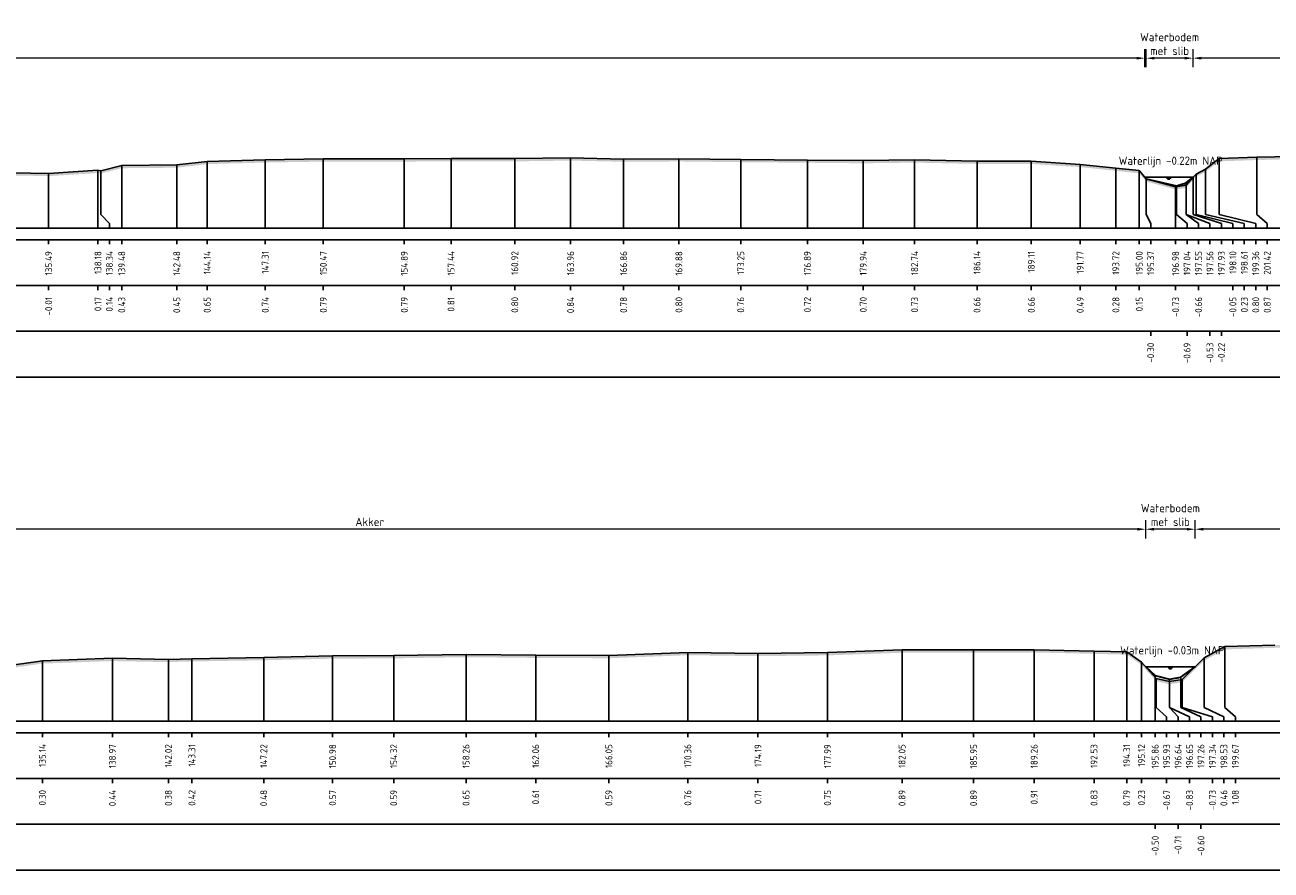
# Model space of a CAD drawing. Header units: metres. Extents: x 128583 to 136452, y 412329 to 415128.
# Tile 244 of 256: x 135080 to 135148, y 415037 to 415083. Entities that reach past the tile are written whole.
import ezdxf
from ezdxf.enums import TextEntityAlignment as Align

# ---------------------------------------------------------------- set-up
doc = ezdxf.new("R2010")
doc.units = ezdxf.units.M
doc.header["$PDMODE"] = 35
doc.header["$PDSIZE"] = 0.075
for name, color, linetype, lineweight in [('X-ME-AL-PROFIEL_BOVENKANT SLIB-GD', 42, 'Continuous', 35), ('X-ME-AL-PROFIEL_HUIDIG MAAIVELD-GD', 8, 'Continuous', 0), ('X-XX-AL-DETAIL1-M', 7, 'Continuous', 18), ('X-XX-AL-NAP-T18', 7, 'Continuous', 18)]:
    doc.layers.add(name, color=color, linetype=linetype, lineweight=lineweight)
for name, color, linetype in [('X-ME-AL-PROFIEL_MAAIVELD-GD', 8, 'Continuous'), ('X-ME-AL-PROFIEL_WATERLIJN-GD', 150, 'Continuous'), ('X-ME-AL-PROFIELRASTER-S', 7, 'Continuous')]:
    doc.layers.add(name, color=color, linetype=linetype)
doc.styles.add('NLCS-ISO-ANNOTATIEF-T18', font='NLCS-ISO.ttf', dxfattribs={"height": 1.8})
doc.styles.add('NLCS-ISO-ANNOTATIVE-T18', font='NLCS-ISO.ttf', dxfattribs={"height": 1.8})
doc.dimstyles.new('NLCS-ANNOTATIEF-T18-PIJL_L2_H0', dxfattribs={"dimtxt": 2.5, "dimasz": 1.8, "dimexe": 2, "dimexo": 2, "dimgap": 0.7, "dimtad": 1, "dimzin": 0, "dimdsep": 46, "dimtxsty": 'NLCS-ISO-ANNOTATIEF-T18', "dimcen": 0, "dimdle": 2, "dimclrd": 256, "dimclre": 256, "dimclrt": 10, "dimaunit": 2, "dimadec": 0, "dimazin": 0, "dimtfac": 1, "dimtdec": 3, "dimtofl": 0, "dimtmove": 0, "dimatfit": 3, "dimfxl": 2, "dimfxlon": 1, "dimtfillclr": 256, "dimtolj": 1, "dimtzin": 0, "dimlwd": -1, "dimlwe": -1, "dimarcsym": 0})

# ---------------------------------------------------------------- blocks, each defined once
blk = doc.blocks.new('SAL-PROFIELRASTER_BALK_EIND1-D')
at = {"color": 0, "linetype": 'ByBlock', "lineweight": -2, "flags": 128}
for points in [[(0, 0), (1, 0)], [(0, -2.5), (1, -2.5)], [(0, -12.5), (1, -12.5)]]:
    blk.add_lwpolyline(points, dxfattribs=at)
blk = doc.blocks.new('SAL-PROFIELRASTER_BALK_EIND2-D')
at = {"color": 0, "linetype": 'ByBlock', "lineweight": -2}
blk.add_line((1, -12.5), (0, -12.5), dxfattribs=at)
blk = doc.blocks.new('SAL-PROFIELRASTER_BALK_DATA-D')
at = {"color": 0, "linetype": 'ByBlock', "lineweight": -2}
blk.add_lwpolyline([(0, -3.5), (0, -2.5)], dxfattribs=at)
at = {"color": 0, "linetype": 'ByBlock', "lineweight": -2, "style": 'NLCS-ISO-ANNOTATIVE-T18'}
blk.add_attdef('GETAL', text='', height=1.5, rotation=90, dxfattribs=at).set_placement((0.75, -5), align=Align.RIGHT)
blk = doc.blocks.new('SAL-PROFIELRASTER_AANHAAL-D')
at = {"color": 9, "linetype": 'ByBlock', "lineweight": -2, "flags": 128}
blk.add_lwpolyline([(0, 1), (0, 0)], dxfattribs=at)
blk = doc.blocks.new('SAL-PROFIELRASTER_AANHAAL_STAGGER-D')
at = {"color": 9, "linetype": 'ByBlock', "lineweight": -2, "flags": 128}
for points in [[(0, 0), (0, -0.25)], [(0, -0.25), (1, -0.75)], [(1, -0.75), (1, -1)]]:
    blk.add_lwpolyline(points, dxfattribs=at)
blk = doc.blocks.new('*D35')
at = {"layer": 'Defpoints', "color": 0, "transparency": 16777216}
for p in [(135141.306, 415081.533), (135141.306, 415074.946), (135143.862, 415075.032)]:
    blk.add_point(p, dxfattribs=at)
at = {"layer": 'X-XX-AL-DETAIL1-M', "transparency": 16777216}
for p, q in [((135141.306, 415081.033), (135141.306, 415082.033)), ((135143.862, 415081.033), (135143.862, 415082.033)), ((135143.412, 415081.533), (135141.756, 415081.533))]:
    blk.add_line(p, q, dxfattribs=at)
for points in [[(135141.756, 415081.608), (135141.756, 415081.458), (135141.306, 415081.533)], [(135143.412, 415081.608), (135143.412, 415081.458), (135143.862, 415081.533)]]:
    blk.add_solid(points, dxfattribs=at)
at = {"layer": 'X-XX-AL-DETAIL1-M', "color": 10, "transparency": 16777216, "insert": (135142.584, 415082.308), "char_height": 0.45, "attachment_point": 5, "style": 'NLCS-ISO-ANNOTATIEF-T18'}
blk.add_mtext('\\A1;Waterbodem\\Pmet slib', dxfattribs=at)
blk = doc.blocks.new('*D37')
at = {"layer": 'Defpoints', "color": 0, "transparency": 16777216}
for p in [(135141.279, 415055.817), (135141.279, 415048.305), (135143.974, 415048.305)]:
    blk.add_point(p, dxfattribs=at)
at = {"layer": 'X-XX-AL-DETAIL1-M', "transparency": 16777216}
for p, q in [((135141.279, 415055.317), (135141.279, 415056.317)), ((135143.974, 415055.317), (135143.974, 415056.317)), ((135143.524, 415055.817), (135141.729, 415055.817))]:
    blk.add_line(p, q, dxfattribs=at)
for points in [[(135141.729, 415055.892), (135141.729, 415055.742), (135141.279, 415055.817)], [(135143.524, 415055.892), (135143.524, 415055.742), (135143.974, 415055.817)]]:
    blk.add_solid(points, dxfattribs=at)
at = {"layer": 'X-XX-AL-DETAIL1-M', "color": 10, "transparency": 16777216, "insert": (135142.626, 415056.593), "char_height": 0.45, "attachment_point": 5, "style": 'NLCS-ISO-ANNOTATIEF-T18'}
blk.add_mtext('\\A1;Waterbodem\\Pmet slib', dxfattribs=at)
blk = doc.blocks.new('*D90')
at = {"layer": 'Defpoints', "color": 0, "transparency": 16777216}
for p in [(135143.862, 415081.533), (135143.862, 415075.032), (135203.598, 415072.249)]:
    blk.add_point(p, dxfattribs=at)
at = {"layer": 'X-XX-AL-DETAIL1-M', "transparency": 16777216}
for p, q in [((135143.862, 415081.033), (135143.862, 415082.033)), ((135203.598, 415081.033), (135203.598, 415082.033)), ((135203.148, 415081.533), (135144.312, 415081.533))]:
    blk.add_line(p, q, dxfattribs=at)
for points in [[(135144.312, 415081.608), (135144.312, 415081.458), (135143.862, 415081.533)], [(135203.148, 415081.608), (135203.148, 415081.458), (135203.598, 415081.533)]]:
    blk.add_solid(points, dxfattribs=at)
at = {"layer": 'X-XX-AL-DETAIL1-M', "color": 10, "transparency": 16777216, "insert": (135174.134, 415081.933), "char_height": 0.45, "attachment_point": 5, "style": 'NLCS-ISO-ANNOTATIEF-T18'}
blk.add_mtext('\\A1;Gras', dxfattribs=at)
blk = doc.blocks.new('*D92')
at = {"layer": 'Defpoints', "color": 0, "transparency": 16777216}
for p in [(135143.974, 415055.817), (135143.974, 415048.305), (135204.278, 415045.332)]:
    blk.add_point(p, dxfattribs=at)
at = {"layer": 'X-XX-AL-DETAIL1-M', "transparency": 16777216}
for p, q in [((135143.974, 415055.317), (135143.974, 415056.317)), ((135204.278, 415055.317), (135204.278, 415056.317)), ((135203.828, 415055.817), (135144.424, 415055.817))]:
    blk.add_line(p, q, dxfattribs=at)
for points in [[(135144.424, 415055.892), (135144.424, 415055.742), (135143.974, 415055.817)], [(135203.828, 415055.892), (135203.828, 415055.742), (135204.278, 415055.817)]]:
    blk.add_solid(points, dxfattribs=at)
at = {"layer": 'X-XX-AL-DETAIL1-M', "color": 10, "transparency": 16777216, "insert": (135174.246, 415056.217), "char_height": 0.45, "attachment_point": 5, "style": 'NLCS-ISO-ANNOTATIEF-T18'}
blk.add_mtext('\\A1;Gras', dxfattribs=at)
blk = doc.blocks.new('*D126')
at = {"layer": 'Defpoints', "color": 0, "transparency": 16777216}
for p in [(135056.601, 415055.817), (135056.601, 415048.305), (135141.279, 415048.305)]:
    blk.add_point(p, dxfattribs=at)
at = {"layer": 'X-XX-AL-DETAIL1-M', "transparency": 16777216}
for p, q in [((135056.601, 415055.317), (135056.601, 415056.317)), ((135141.279, 415055.317), (135141.279, 415056.317)), ((135140.829, 415055.817), (135057.051, 415055.817))]:
    blk.add_line(p, q, dxfattribs=at)
for points in [[(135057.051, 415055.892), (135057.051, 415055.742), (135056.601, 415055.817)], [(135140.829, 415055.892), (135140.829, 415055.742), (135141.279, 415055.817)]]:
    blk.add_solid(points, dxfattribs=at)
at = {"layer": 'X-XX-AL-DETAIL1-M', "color": 10, "transparency": 16777216, "insert": (135098.94, 415056.217), "char_height": 0.45, "attachment_point": 5, "style": 'NLCS-ISO-ANNOTATIEF-T18'}
blk.add_mtext('\\A1;Akker', dxfattribs=at)
blk = doc.blocks.new('*D136')
at = {"layer": 'Defpoints', "color": 0, "transparency": 16777216}
for p in [(134951.431, 415081.533), (134951.431, 415075.285), (135141.233, 415075.032)]:
    blk.add_point(p, dxfattribs=at)
at = {"layer": 'X-XX-AL-DETAIL1-M', "transparency": 16777216}
for p, q in [((134951.431, 415081.033), (134951.431, 415082.033)), ((135141.233, 415081.033), (135141.233, 415082.033)), ((135140.783, 415081.533), (134951.881, 415081.533))]:
    blk.add_line(p, q, dxfattribs=at)
for points in [[(134951.881, 415081.608), (134951.881, 415081.458), (134951.431, 415081.533)], [(135140.783, 415081.608), (135140.783, 415081.458), (135141.233, 415081.533)]]:
    blk.add_solid(points, dxfattribs=at)
at = {"layer": 'X-XX-AL-DETAIL1-M', "color": 10, "transparency": 16777216, "insert": (135046.332, 415081.933), "char_height": 0.45, "attachment_point": 5, "style": 'NLCS-ISO-ANNOTATIEF-T18'}
blk.add_mtext('\\A1;Akker', dxfattribs=at)

msp = doc.modelspace()

# ---------------------------------------------------------------- hatches: boundary and pattern name
at = {"layer": 'X-ME-AL-PROFIEL_HUIDIG MAAIVELD-GD'}
h = msp.add_hatch(dxfattribs=at)
h.set_pattern_fill('AGR-MAAIVELD', color=256, scale=0.1, pattern_type=2)
h.set_pattern_definition([(45, (-0.1842, 31.51985), (-0.5000001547, 0.5000001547), []), (45, (-0.2556, 31.5913), (0, 1.0000003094), [0.707107, -0.707107]), (45, (-0.32706, 31.6627), (0, 1.0000003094), [0.707107, -0.707107]), (45, (-0.3995, 31.73514), (0, 1.0000003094), [0.707107, -0.707107]), (45, (-0.4699, 31.8056), (0, 1.0000003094), [0.707107, -0.707107]), (45, (-0.54135, 31.877), (0, 1.0000003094), [0.707107, -0.707107]), (45, (-0.6128, 31.9484), (0, 1.0000003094), [0.707107, -0.707107]), (315, (-0.1842, 31.51985), (0.5000001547, 0.5000001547), []), (315, (-0.1128, 31.5913), (1.0000003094, -3e-16), [0.707107, -0.707107]), (315, (-0.04135, 31.6627), (1.0000003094, -3e-16), [0.707107, -0.707107]), (315, (0.0311, 31.73514), (1.0000003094, -3e-16), [0.707107, -0.707107]), (315, (0.1015, 31.8056), (1.0000003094, -3e-16), [0.707107, -0.707107]), (315, (0.17294, 31.877), (1.0000003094, -3e-16), [0.707107, -0.707107]), (315, (0.2444, 31.9484), (1.0000003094, -3e-16), [0.707107, -0.707107])])
h.paths.add_polyline_path([(135206.774, 415073.428), (135206.774, 415073.278), (135205.616, 415074.269), (135204.708, 415074.585), (135203.598, 415075.514), (135200.148, 415075.654), (135199.384, 415076.063), (135198.807, 415076.069), (135197.745, 415076.138), (135195.917, 415076.387), (135193.958, 415076.49), (135191.617, 415076.413), (135189.264, 415076.195), (135186.576, 415076.081), (135183.633, 415076.034), (135180.328, 415076.032), (135177.799, 415076.079), (135175.557, 415076.234), (135172.901, 415076.497), (135170.715, 415076.719), (135168.44, 415076.981), (135166.157, 415077.174), (135163.527, 415077.231), (135160.721, 415077.139), (135157.919, 415076.887), (135155.774, 415076.61), (135153.585, 415076.333), (135151.265, 415076.114), (135149.316, 415076.02), (135147.348, 415075.972), (135145.296, 415075.9), (135144.543, 415075.332), (135144.034, 415075.051), (135143.862, 415074.882), (135143.478, 415074.441), (135142.91, 415074.368), (135141.306, 415074.796), (135140.927, 415075.245), (135139.649, 415075.382), (135137.704, 415075.586), (135135.038, 415075.759), (135132.074, 415075.763), (135128.668, 415075.829), (135125.867, 415075.794), (135122.823, 415075.823), (135119.183, 415075.856), (135115.807, 415075.895), (135112.789, 415075.877), (135109.895, 415075.942), (135106.854, 415075.899), (135103.376, 415075.904), (135100.824, 415075.888), (135096.406, 415075.886), (135093.238, 415075.836), (135090.068, 415075.749), (135088.409, 415075.553), (135085.409, 415075.525), (135084.274, 415075.239), (135084.109, 415075.265), (135081.419, 415075.094), (135078.461, 415075.148), (135075.522, 415075.08), (135072.59, 415075.026), (135070.886, 415075.101), (135068.915, 415075.642), (135067.467, 415075.826), (135065.335, 415075.894), (135062.058, 415075.86), (135058.925, 415075.916), (135055.022, 415075.944), (135051.185, 415076.003), (135048.529, 415075.97), (135043.451, 415076.05), (135041.003, 415075.887), (135036.459, 415075.923), (135032.274, 415075.925), (135028.954, 415075.905), (135024.581, 415076.06), (135020.583, 415075.953), (135016.657, 415075.987), (135012.215, 415075.886), (135008.118, 415075.852), (135003.944, 415075.839), (135000.498, 415075.854), (134996.612, 415075.914), (134992.938, 415075.833), (134988.748, 415075.905), (134985.268, 415075.868), (134981.8, 415075.908), (134978.083, 415075.821), (134974.643, 415075.773), (134970.753, 415075.789), (134967.489, 415075.842), (134963.643, 415075.849), (134959.882, 415075.768), (134955.697, 415075.74), (134953.396, 415075.559), (134951.668, 415075.457), (134951.218, 415074.847), (134950.374, 415074.647), (134949.547, 415074.73), (134949.118, 415074.878), (134948.592, 415075.536), (134947.944, 415076.086), (134946.997, 415076.301), (134945.931, 415076.359), (134945.931, 415076.509), (134946.997, 415076.451), (134947.944, 415076.236), (134948.592, 415075.686), (134949.118, 415075.028), (134949.547, 415074.88), (134950.374, 415074.797), (134951.218, 415074.997), (134951.668, 415075.607), (134953.396, 415075.709), (134955.697, 415075.89), (134959.882, 415075.918), (134963.643, 415075.999), (134967.489, 415075.992), (134970.753, 415075.939), (134974.643, 415075.923), (134978.083, 415075.971), (134981.8, 415076.058), (134985.268, 415076.018), (134988.748, 415076.055), (134992.938, 415075.983), (134996.612, 415076.064), (135000.498, 415076.004), (135003.944, 415075.989), (135008.118, 415076.002), (135012.215, 415076.036), (135016.657, 415076.137), (135020.583, 415076.103), (135024.581, 415076.21), (135028.954, 415076.055), (135032.274, 415076.075), (135036.459, 415076.073), (135041.003, 415076.037), (135043.451, 415076.2), (135048.529, 415076.12), (135051.185, 415076.153), (135055.022, 415076.094), (135058.925, 415076.066), (135062.058, 415076.01), (135065.335, 415076.044), (135067.467, 415075.976), (135068.915, 415075.792), (135070.886, 415075.251), (135072.59, 415075.176), (135075.522, 415075.23), (135078.461, 415075.298), (135081.419, 415075.244), (135084.109, 415075.415), (135084.274, 415075.389), (135085.409, 415075.675), (135088.409, 415075.703), (135090.068, 415075.899), (135093.238, 415075.986), (135096.406, 415076.036), (135100.824, 415076.038), (135103.376, 415076.054), (135106.854, 415076.049), (135109.895, 415076.092), (135112.789, 415076.027), (135115.807, 415076.045), (135119.183, 415076.006), (135122.823, 415075.973), (135125.867, 415075.944), (135128.668, 415075.979), (135132.074, 415075.913), (135135.038, 415075.909), (135137.704, 415075.736), (135139.649, 415075.532), (135140.927, 415075.395), (135141.306, 415074.946), (135142.91, 415074.518), (135143.478, 415074.591), (135143.862, 415075.032), (135144.034, 415075.201), (135144.543, 415075.482), (135145.296, 415076.05), (135147.348, 415076.122), (135149.316, 415076.17), (135151.265, 415076.264), (135153.585, 415076.483), (135155.774, 415076.76), (135157.919, 415077.037), (135160.721, 415077.289), (135163.527, 415077.381), (135166.157, 415077.324), (135168.44, 415077.131), (135170.715, 415076.869), (135172.901, 415076.647), (135175.557, 415076.384), (135177.799, 415076.229), (135180.328, 415076.182), (135183.633, 415076.184), (135186.576, 415076.231), (135189.264, 415076.345), (135191.617, 415076.563), (135193.958, 415076.64), (135195.917, 415076.537), (135197.745, 415076.288), (135198.807, 415076.219), (135199.384, 415076.213), (135200.148, 415075.804), (135203.598, 415075.664), (135204.708, 415074.735), (135205.616, 415074.419)])
h = msp.add_hatch(dxfattribs=at)
h.set_pattern_fill('AGR-MAAIVELD', color=256, scale=0.1, pattern_type=2)
h.set_pattern_definition([(45, (-0.9815, 44.95455), (-0.5000001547, 0.5000001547), []), (45, (-1.0529, 45.026), (0, 1.0000003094), [0.707107, -0.707107]), (45, (-1.12434, 45.0974), (0, 1.0000003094), [0.707107, -0.707107]), (45, (-1.1968, 45.16984), (0, 1.0000003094), [0.707107, -0.707107]), (45, (-1.2672, 45.24026), (0, 1.0000003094), [0.707107, -0.707107]), (45, (-1.3386, 45.3117), (0, 1.0000003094), [0.707107, -0.707107]), (45, (-1.41005, 45.3831), (0, 1.0000003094), [0.707107, -0.707107]), (315, (-0.9815, 44.95455), (0.5000001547, 0.5000001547), []), (315, (-0.91005, 45.026), (1.0000003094, -3e-16), [0.707107, -0.707107]), (315, (-0.8386, 45.0974), (1.0000003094, -3e-16), [0.707107, -0.707107]), (315, (-0.7662, 45.16984), (1.0000003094, -3e-16), [0.707107, -0.707107]), (315, (-0.6958, 45.24026), (1.0000003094, -3e-16), [0.707107, -0.707107]), (315, (-0.62434, 45.3117), (1.0000003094, -3e-16), [0.707107, -0.707107]), (315, (-0.5529, 45.3831), (1.0000003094, -3e-16), [0.707107, -0.707107])])
h.paths.add_polyline_path([(135209.38, 415046.481), (135209.38, 415046.331), (135208.468, 415047.031), (135207.532, 415047.496), (135206.574, 415047.612), (135205.775, 415047.821), (135205.509, 415047.977), (135204.293, 415048.582), (135203.653, 415048.782), (135202.008, 415048.849), (135200.748, 415049.396), (135200.058, 415049.482), (135198.205, 415049.594), (135196.252, 415049.737), (135193.261, 415049.813), (135190.383, 415049.646), (135187.499, 415049.59), (135184.613, 415049.58), (135181.478, 415049.524), (135178.189, 415049.614), (135174.861, 415049.815), (135172.23, 415050.069), (135170.164, 415050.281), (135166.98, 415050.328), (135164.023, 415050.239), (135161.745, 415049.998), (135159.588, 415049.745), (135156.813, 415049.6), (135153.953, 415049.471), (135151.184, 415049.426), (135148.328, 415049.341), (135145.6, 415049.257), (135144.461, 415048.64), (135143.269, 415047.454), (135142.579, 415047.354), (135141.858, 415047.516), (135141.05, 415048.408), (135140.244, 415048.967), (135138.459, 415049.015), (135135.194, 415049.087), (135131.886, 415049.074), (135127.985, 415049.073), (135123.917, 415048.928), (135120.123, 415048.888), (135116.295, 415048.938), (135111.986, 415048.773), (135107.995, 415048.79), (135104.195, 415048.832), (135100.247, 415048.768), (135096.91, 415048.748), (135093.155, 415048.663), (135089.237, 415048.599), (135087.955, 415048.56), (135084.898, 415048.619), (135081.075, 415048.483), (135078.75, 415048.145), (135074.102, 415048.067), (135070.264, 415048.183), (135066.225, 415048.18), (135064.186, 415048.599), (135058.625, 415048.756), (135054.475, 415047.524), (135050.406, 415047.261), (135045.845, 415047.381), (135041.648, 415047.328), (135038.573, 415047.338), (135033.089, 415047.276), (135025.855, 415047.31), (135020.505, 415047.296), (135017.846, 415047.338), (135011.534, 415047.586), (135004.559, 415048.155), (135000.216, 415048.097), (134997.024, 415048.074), (134991.459, 415048.17), (134987.745, 415048.255), (134982.039, 415048.27), (134975.819, 415048.299), (134972.823, 415048.183), (134969.116, 415048.253), (134966.365, 415048.267), (134964.021, 415048.827), (134961.468, 415049.015), (134958.927, 415049.203), (134956.157, 415049.34), (134953.769, 415049.511), (134948.474, 415049.888), (134945.931, 415050.096), (134945.931, 415050.246), (134948.474, 415050.038), (134953.769, 415049.661), (134956.157, 415049.49), (134958.927, 415049.353), (134961.468, 415049.165), (134964.021, 415048.977), (134966.365, 415048.417), (134969.116, 415048.403), (134972.823, 415048.333), (134975.819, 415048.449), (134982.039, 415048.42), (134987.745, 415048.405), (134991.459, 415048.32), (134997.024, 415048.224), (135000.216, 415048.247), (135004.559, 415048.305), (135011.534, 415047.736), (135017.846, 415047.488), (135020.505, 415047.446), (135025.855, 415047.46), (135033.089, 415047.426), (135038.573, 415047.488), (135041.648, 415047.478), (135045.845, 415047.531), (135050.406, 415047.411), (135054.475, 415047.674), (135058.625, 415048.906), (135064.186, 415048.749), (135066.225, 415048.33), (135070.264, 415048.333), (135074.102, 415048.217), (135078.75, 415048.295), (135081.075, 415048.633), (135084.898, 415048.769), (135087.955, 415048.71), (135089.237, 415048.749), (135093.155, 415048.813), (135096.91, 415048.898), (135100.247, 415048.918), (135104.195, 415048.982), (135107.995, 415048.94), (135111.986, 415048.923), (135116.295, 415049.088), (135120.123, 415049.038), (135123.917, 415049.078), (135127.985, 415049.223), (135131.886, 415049.224), (135135.194, 415049.237), (135138.459, 415049.165), (135140.244, 415049.117), (135141.05, 415048.558), (135141.858, 415047.666), (135142.579, 415047.504), (135143.269, 415047.604), (135144.461, 415048.79), (135145.6, 415049.407), (135148.328, 415049.491), (135151.184, 415049.576), (135153.953, 415049.621), (135156.813, 415049.75), (135159.588, 415049.895), (135161.745, 415050.148), (135164.023, 415050.389), (135166.98, 415050.478), (135170.164, 415050.431), (135172.23, 415050.219), (135174.861, 415049.965), (135178.189, 415049.764), (135181.478, 415049.674), (135184.613, 415049.73), (135187.499, 415049.74), (135190.383, 415049.796), (135193.261, 415049.963), (135196.252, 415049.887), (135198.205, 415049.744), (135200.058, 415049.632), (135200.748, 415049.546), (135202.008, 415048.999), (135203.653, 415048.932), (135204.293, 415048.732), (135205.509, 415048.127), (135205.775, 415047.971), (135206.574, 415047.762), (135207.532, 415047.646), (135208.468, 415047.181)])

# ---------------------------------------------------------------- linework, layer by layer
at = {"layer": 'X-ME-AL-PROFIEL_BOVENKANT SLIB-GD'}
for points in [[(135141.306, 415074.946), (135142.968, 415074.555), (135143.495, 415074.721), (135143.862, 415075.032)], [(135141.279, 415048.305), (135141.796, 415047.831), (135142.573, 415047.626), (135143.196, 415047.735), (135143.974, 415048.305)]]:
    msp.add_lwpolyline(points, dxfattribs=at)
at = {"layer": 'X-ME-AL-PROFIEL_MAAIVELD-GD'}
for points in [[(135078.461, 415075.298), (135081.419, 415075.244), (135084.109, 415075.415), (135084.274, 415075.389), (135085.409, 415075.675), (135088.409, 415075.703), (135090.068, 415075.899), (135093.238, 415075.986), (135096.406, 415076.036), (135100.824, 415076.038), (135103.376, 415076.054), (135106.854, 415076.049), (135109.895, 415076.092), (135112.789, 415076.027), (135115.807, 415076.045), (135119.183, 415076.006), (135122.823, 415075.973), (135125.867, 415075.944), (135128.668, 415075.979), (135132.074, 415075.913), (135135.038, 415075.909), (135137.704, 415075.736), (135139.649, 415075.532), (135140.927, 415075.395), (135141.306, 415074.946), (135142.91, 415074.518), (135143.478, 415074.591), (135143.862, 415075.032), (135144.034, 415075.201), (135144.543, 415075.482), (135145.296, 415076.05), (135147.348, 415076.122), (135149.316, 415076.17)], [(135078.75, 415048.295), (135081.075, 415048.633), (135084.898, 415048.769), (135087.955, 415048.71), (135089.237, 415048.749), (135093.155, 415048.813), (135096.91, 415048.898), (135100.247, 415048.918), (135104.195, 415048.982), (135107.995, 415048.94), (135111.986, 415048.923), (135116.295, 415049.088), (135120.123, 415049.038), (135123.917, 415049.078), (135127.985, 415049.223), (135131.886, 415049.224), (135135.194, 415049.237), (135138.459, 415049.165), (135140.244, 415049.117), (135141.05, 415048.558), (135141.858, 415047.666), (135142.579, 415047.504), (135143.269, 415047.604), (135144.461, 415048.79), (135145.6, 415049.407), (135148.328, 415049.491)]]:
    msp.add_lwpolyline(points, dxfattribs=at)
at = {"layer": 'X-ME-AL-PROFIEL_WATERLIJN-GD'}
for points in [[(135143.862, 415075.032), (135141.233, 415075.032)], [(135142.421, 415074.98), (135142.671, 415074.98)], [(135142.477, 415074.93), (135142.602, 415074.93)], [(135141.279, 415048.305), (135143.974, 415048.305)], [(135142.5, 415048.253), (135142.75, 415048.253)], [(135142.556, 415048.203), (135142.681, 415048.203)]]:
    msp.add_lwpolyline(points, dxfattribs=at)

# ---------------------------------------------------------------- block references
at = {"layer": 'X-ME-AL-PROFIELRASTER-S'}
for p, yscale in [((135090.068, 415072.249), 3.65), ((135093.238, 415072.249), 3.737), ((135096.406, 415072.249), 3.787), ((135100.824, 415072.249), 3.789), ((135103.376, 415072.249), 3.805), ((135106.854, 415072.249), 3.8), ((135109.895, 415072.249), 3.843), ((135112.789, 415072.249), 3.778), ((135115.807, 415072.249), 3.796), ((135119.183, 415072.249), 3.757), ((135122.823, 415072.249), 3.724), ((135125.867, 415072.249), 3.695), ((135128.668, 415072.249), 3.73), ((135132.074, 415072.249), 3.664), ((135135.038, 415072.249), 3.66), ((135145.296, 415073.249), 2.801), ((135147.348, 415073.249), 2.873), ((135081.419, 415072.249), 2.995), ((135084.109, 415072.249), 3.166), ((135084.274, 415073.249), 2.14), ((135085.409, 415072.249), 3.426), ((135088.409, 415072.249), 3.454), ((135137.704, 415072.249), 3.487), ((135139.649, 415072.249), 3.283), ((135140.927, 415072.249), 3.146), ((135144.034, 415073.249), 1.952), ((135144.543, 415073.249), 2.233), ((135141.306, 415073.249), 1.697), ((135141.306, 415073.249), 1.697), ((135141.306, 415073.249), 1.697), ((135142.91, 415072.249), 2.269), ((135142.968, 415073.249), 1.306), ((135143.478, 415073.249), 1.342), ((135143.495, 415073.249), 1.472), ((135143.862, 415073.249), 1.783), ((135143.862, 415073.249), 1.783), ((135143.862, 415073.249), 1.783), ((135145.6, 415046.332), 3.075), ((135081.075, 415045.332), 3.301), ((135084.898, 415045.332), 3.437), ((135087.955, 415045.332), 3.378), ((135089.237, 415045.332), 3.417), ((135093.155, 415045.332), 3.481), ((135096.91, 415045.332), 3.566), ((135100.247, 415045.332), 3.586), ((135104.195, 415045.332), 3.65), ((135107.995, 415045.332), 3.608), ((135111.986, 415045.332), 3.591), ((135116.295, 415045.332), 3.756), ((135120.123, 415045.332), 3.706), ((135123.917, 415045.332), 3.746), ((135127.985, 415045.332), 3.891), ((135131.886, 415045.332), 3.892), ((135135.194, 415045.332), 3.905), ((135138.459, 415045.332), 3.833), ((135140.244, 415045.332), 3.785), ((135144.461, 415046.332), 2.458), ((135141.05, 415045.332), 3.226), ((135141.796, 415045.332), 2.499), ((135141.858, 415046.332), 1.334), ((135142.573, 415046.332), 1.294), ((135142.579, 415046.332), 1.172), ((135143.196, 415046.332), 1.403), ((135143.269, 415046.332), 1.272)]:
    msp.add_blockref('SAL-PROFIELRASTER_AANHAAL-D', p, dxfattribs=dict(at, yscale=yscale))
for p, xscale, zscale in [((135084.274, 415073.249), 0.4606741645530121, 0.4606741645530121), ((135141.306, 415073.249), 0.2460879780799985, 0.2460879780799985), ((135141.306, 415073.249), 0.2460879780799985, 0.2460879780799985), ((135141.306, 415073.249), 0.2460879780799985, 0.2460879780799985), ((135142.968, 415073.249), 0.5669752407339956, 0.5669752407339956), ((135143.478, 415073.249), 0.6824937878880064, 0.6824937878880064), ((135143.495, 415073.249), 1.290233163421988, 1.290233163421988), ((135143.862, 415073.249), 1.548454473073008, 1.548454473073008), ((135143.862, 415073.249), 1.548454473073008, 1.548454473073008), ((135143.862, 415073.249), 1.548454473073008, 1.548454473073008), ((135144.034, 415073.249), 2.001255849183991, 2.001255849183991), ((135144.543, 415073.249), 2.11733543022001, 2.11733543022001), ((135145.296, 415073.249), 1.988708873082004, 1.988708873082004), ((135147.348, 415073.249), 0.5619291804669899, 0.5619291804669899), ((135141.858, 415046.332), 0.5629353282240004, 0.5629353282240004), ((135142.573, 415046.332), 0.4731107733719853, 0.4731107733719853), ((135142.579, 415046.332), 1.091353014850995, 1.091353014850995), ((135143.196, 415046.332), 1.099943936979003, 1.099943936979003), ((135143.269, 415046.332), 1.651912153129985, 1.651912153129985), ((135144.461, 415046.332), 1.084469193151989, 1.084469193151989), ((135145.6, 415046.332), 0.5705582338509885, 0.5705582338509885)]:
    msp.add_blockref('SAL-PROFIELRASTER_AANHAAL_STAGGER-D', p, dxfattribs=dict(at, xscale=xscale, zscale=zscale))
at = {"layer": 'X-ME-AL-PROFIELRASTER-S', "yscale": 0.25}
for name, p, xscale, zscale in [('SAL-PROFIELRASTER_BALK_EIND1-D', (134945.931, 415072.249), 261.6, 254.8414102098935), ('SAL-PROFIELRASTER_BALK_EIND2-D', (134945.931, 415069.749), 261.6, 254.8414102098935), ('SAL-PROFIELRASTER_BALK_EIND2-D', (134945.931, 415067.249), 261.6, 254.8414102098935), ('SAL-PROFIELRASTER_BALK_EIND1-D', (134945.931, 415045.332), 264, 258.346994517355), ('SAL-PROFIELRASTER_BALK_EIND2-D', (134945.931, 415042.832), 264, 258.346994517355), ('SAL-PROFIELRASTER_BALK_EIND2-D', (134945.931, 415040.332), 264, 258.346994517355)]:
    msp.add_blockref(name, p, dxfattribs=dict(at, xscale=xscale, zscale=zscale))
at = {"layer": 'X-ME-AL-PROFIELRASTER-S', "xscale": 0.25, "yscale": 0.25, "zscale": 0.25}
for p, values in [((135081.419, 415072.249), {'GETAL': '135.49'}), ((135084.109, 415072.249), {'GETAL': '138.18'}), ((135084.734, 415072.249), {'GETAL': '138.34'}), ((135085.409, 415072.249), {'GETAL': '139.48'}), ((135088.409, 415072.249), {'GETAL': '142.48'}), ((135090.068, 415072.249), {'GETAL': '144.14'}), ((135093.238, 415072.249), {'GETAL': '147.31'}), ((135096.406, 415072.249), {'GETAL': '150.47'}), ((135100.824, 415072.249), {'GETAL': '154.89'}), ((135103.376, 415072.249), {'GETAL': '157.44'}), ((135106.854, 415072.249), {'GETAL': '160.92'}), ((135109.895, 415072.249), {'GETAL': '163.96'}), ((135112.789, 415072.249), {'GETAL': '166.86'}), ((135115.807, 415072.249), {'GETAL': '169.88'}), ((135119.183, 415072.249), {'GETAL': '173.25'}), ((135122.823, 415072.249), {'GETAL': '176.89'}), ((135125.867, 415072.249), {'GETAL': '179.94'}), ((135128.668, 415072.249), {'GETAL': '182.74'}), ((135132.074, 415072.249), {'GETAL': '186.14'}), ((135135.038, 415072.249), {'GETAL': '189.11'}), ((135137.704, 415072.249), {'GETAL': '191.77'}), ((135139.649, 415072.249), {'GETAL': '193.72'}), ((135140.927, 415072.249), {'GETAL': '195.00'}), ((135141.552, 415072.249), {'GETAL': '195.37'}), ((135141.552, 415072.249), {'GETAL': '195.37'}), ((135141.552, 415072.249), {'GETAL': '195.37'}), ((135142.91, 415072.249), {'GETAL': '196.98'}), ((135143.535, 415072.249), {'GETAL': '197.04'}), ((135144.16, 415072.249), {'GETAL': '197.55'}), ((135144.785, 415072.249), {'GETAL': '197.56'}), ((135145.41, 415072.249), {'GETAL': '197.93'}), ((135145.41, 415072.249), {'GETAL': '197.93'}), ((135145.41, 415072.249), {'GETAL': '197.93'}), ((135146.035, 415072.249), {'GETAL': '198.10'}), ((135146.66, 415072.249), {'GETAL': '198.61'}), ((135147.285, 415072.249), {'GETAL': '199.36'}), ((135147.91, 415072.249), {'GETAL': '201.42'}), ((135081.419, 415069.749), {'GETAL': '-0.01'}), ((135084.109, 415069.749), {'GETAL': '0.17'}), ((135084.734, 415069.749), {'GETAL': '0.14'}), ((135085.409, 415069.749), {'GETAL': '0.43'}), ((135088.409, 415069.749), {'GETAL': '0.45'}), ((135090.068, 415069.749), {'GETAL': '0.65'}), ((135093.238, 415069.749), {'GETAL': '0.74'}), ((135096.406, 415069.749), {'GETAL': '0.79'}), ((135100.824, 415069.749), {'GETAL': '0.79'}), ((135103.376, 415069.749), {'GETAL': '0.81'}), ((135106.854, 415069.749), {'GETAL': '0.80'}), ((135109.895, 415069.749), {'GETAL': '0.84'}), ((135112.789, 415069.749), {'GETAL': '0.78'}), ((135115.807, 415069.749), {'GETAL': '0.80'}), ((135119.183, 415069.749), {'GETAL': '0.76'}), ((135122.823, 415069.749), {'GETAL': '0.72'}), ((135125.867, 415069.749), {'GETAL': '0.70'}), ((135128.668, 415069.749), {'GETAL': '0.73'}), ((135132.074, 415069.749), {'GETAL': '0.66'}), ((135135.038, 415069.749), {'GETAL': '0.66'}), ((135137.704, 415069.749), {'GETAL': '0.49'}), ((135139.649, 415069.749), {'GETAL': '0.28'}), ((135140.927, 415069.749), {'GETAL': '0.15'}), ((135142.91, 415069.749), {'GETAL': '-0.73'}), ((135144.16, 415069.749), {'GETAL': '-0.66'}), ((135146.035, 415069.749), {'GETAL': '-0.05'}), ((135146.66, 415069.749), {'GETAL': '0.23'}), ((135147.285, 415069.749), {'GETAL': '0.80'}), ((135147.91, 415069.749), {'GETAL': '0.87'}), ((135141.552, 415067.249), {'GETAL': '-0.30'}), ((135143.535, 415067.249), {'GETAL': '-0.69'}), ((135144.785, 415067.249), {'GETAL': '-0.53'}), ((135145.41, 415067.249), {'GETAL': '-0.22'}), ((135081.075, 415045.332), {'GETAL': '135.14'}), ((135084.898, 415045.332), {'GETAL': '138.97'}), ((135087.955, 415045.332), {'GETAL': '142.02'}), ((135089.237, 415045.332), {'GETAL': '143.31'}), ((135093.155, 415045.332), {'GETAL': '147.22'}), ((135096.91, 415045.332), {'GETAL': '150.98'}), ((135100.247, 415045.332), {'GETAL': '154.32'}), ((135104.195, 415045.332), {'GETAL': '158.26'}), ((135107.995, 415045.332), {'GETAL': '162.06'}), ((135111.986, 415045.332), {'GETAL': '166.05'}), ((135116.295, 415045.332), {'GETAL': '170.36'}), ((135120.123, 415045.332), {'GETAL': '174.19'}), ((135123.917, 415045.332), {'GETAL': '177.99'}), ((135127.985, 415045.332), {'GETAL': '182.05'}), ((135131.886, 415045.332), {'GETAL': '185.95'}), ((135135.194, 415045.332), {'GETAL': '189.26'}), ((135138.459, 415045.332), {'GETAL': '192.53'}), ((135140.244, 415045.332), {'GETAL': '194.31'}), ((135141.05, 415045.332), {'GETAL': '195.12'}), ((135141.796, 415045.332), {'GETAL': '195.86'}), ((135142.421, 415045.332), {'GETAL': '195.93'}), ((135143.046, 415045.332), {'GETAL': '196.64'}), ((135143.671, 415045.332), {'GETAL': '196.65'}), ((135144.296, 415045.332), {'GETAL': '197.26'}), ((135144.921, 415045.332), {'GETAL': '197.34'}), ((135145.546, 415045.332), {'GETAL': '198.53'}), ((135146.171, 415045.332), {'GETAL': '199.67'}), ((135081.075, 415042.832), {'GETAL': '0.30'}), ((135084.898, 415042.832), {'GETAL': '0.44'}), ((135087.955, 415042.832), {'GETAL': '0.38'}), ((135089.237, 415042.832), {'GETAL': '0.42'}), ((135093.155, 415042.832), {'GETAL': '0.48'}), ((135096.91, 415042.832), {'GETAL': '0.57'}), ((135100.247, 415042.832), {'GETAL': '0.59'}), ((135104.195, 415042.832), {'GETAL': '0.65'}), ((135107.995, 415042.832), {'GETAL': '0.61'}), ((135111.986, 415042.832), {'GETAL': '0.59'}), ((135116.295, 415042.832), {'GETAL': '0.76'}), ((135120.123, 415042.832), {'GETAL': '0.71'}), ((135123.917, 415042.832), {'GETAL': '0.75'}), ((135127.985, 415042.832), {'GETAL': '0.89'}), ((135131.886, 415042.832), {'GETAL': '0.89'}), ((135135.194, 415042.832), {'GETAL': '0.91'}), ((135138.459, 415042.832), {'GETAL': '0.83'}), ((135140.244, 415042.832), {'GETAL': '0.79'}), ((135141.05, 415042.832), {'GETAL': '0.23'}), ((135142.421, 415042.832), {'GETAL': '-0.67'}), ((135143.671, 415042.832), {'GETAL': '-0.83'}), ((135144.921, 415042.832), {'GETAL': '-0.73'}), ((135145.546, 415042.832), {'GETAL': '0.46'}), ((135146.171, 415042.832), {'GETAL': '1.08'}), ((135141.796, 415040.332), {'GETAL': '-0.50'}), ((135143.046, 415040.332), {'GETAL': '-0.71'}), ((135144.296, 415040.332), {'GETAL': '-0.60'})]:
    msp.add_blockref('SAL-PROFIELRASTER_BALK_DATA-D', p, dxfattribs=at).add_auto_attribs(values)

# ---------------------------------------------------------------- texts
at = {"layer": 'X-XX-AL-NAP-T18', "color": 10, "char_height": 0.45, "width": 15.43377, "attachment_point": 7, "style": 'NLCS-ISO-ANNOTATIEF-T18'}
for s, insert in [('Waterlijn -0.22m NAP', (135139.803, 415075.574)), ('Waterlijn -0.03m NAP', (135139.882, 415048.847))]:
    msp.add_mtext(s, dxfattribs=dict(at, insert=insert))

# ---------------------------------------------------------------- dimensions: what is measured, and where the dimension line sits
at = {"layer": 'X-XX-AL-DETAIL1-M'}
for base, p1, p2, text, picture, middle in [((135141.306, 415081.533), (135143.862, 415075.032), (135141.306, 415074.946), 'Waterbodem\\Pmet slib', '*D35', (135142.584, 415081.533)), ((134951.431, 415081.533), (135141.233, 415075.032), (134951.431, 415075.285), 'Akker', '*D136', (135046.332, 415081.533)), ((135143.862, 415081.533), (135203.598, 415072.249), (135143.862, 415075.032), 'Gras', '*D90', (135174.134, 415081.533)), ((135141.279, 415055.817), (135143.974, 415048.305), (135141.279, 415048.305), 'Waterbodem\\Pmet slib', '*D37', (135142.626, 415055.817)), ((135056.601, 415055.817), (135141.279, 415048.305), (135056.601, 415048.305), 'Akker', '*D126', (135098.94, 415055.817)), ((135143.974, 415055.817), (135204.278, 415045.332), (135143.974, 415048.305), 'Gras', '*D92', (135174.246, 415055.817))]:
    dim = msp.add_linear_dim(base=base, p1=p1, p2=p2, text=text, dimstyle='NLCS-ANNOTATIEF-T18-PIJL_L2_H0', dxfattribs=at)
    dim.commit()
    dim.dimension.update_dxf_attribs({"geometry": picture, "text_midpoint": middle, "dimtype": 160})

doc.saveas('drawing.dxf')
